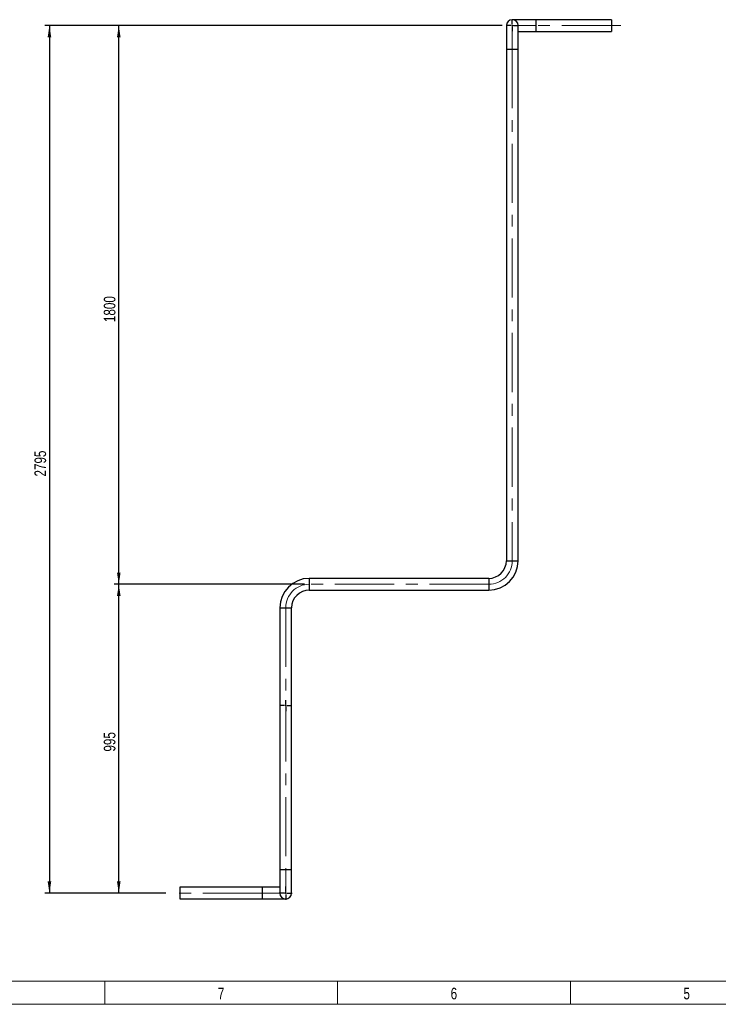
# Model space of a CAD drawing. Header units: millimetres. Extents: x 15 to 592, y 5 to 415.
# Tile 2 of 14: x 234 to 384, y 5 to 216. Entities that reach past the tile are written whole.
import ezdxf

# ---------------------------------------------------------------- set-up
doc = ezdxf.new("R2010")
doc.units = ezdxf.units.MM
doc.linetypes.add('CENTERX2', pattern=[20.32, 12.7, -2.54, 2.54, -2.54])
doc.layers.add('COTAS', color=166, linetype='Continuous')
doc.styles.add('SLDTEXTSTYLE0', font='TXT', dxfattribs={"width": 0.75})
doc.dimstyles.new('SLDDIMSTYLE0', dxfattribs={"dimtxt": 2.5, "dimasz": 2.5, "dimexe": 0, "dimexo": 0.0625, "dimtad": 1, "dimlfac": 15, "dimrnd": 1e-09, "dimzin": 12, "dimdsep": 46, "dimtxsty": 'SLDTEXTSTYLE0', "dimsah": 1, "dimcen": 0.09, "dimadec": 0, "dimazin": 3, "dimtfac": 1, "dimtofl": 0, "dimtmove": 0, "dimatfit": 3, "dimfxl": 0, "dimfrac": 2, "dimtolj": 1, "dimtzin": 12, "dimarcsym": 0})

# ---------------------------------------------------------------- blocks, each defined once
blk = doc.blocks.new('_D_7')
at = {"layer": 'COTAS'}
for p, q in [((294.91, 95.22), (254.01, 95.22)), ((255.01, 28.89), (255.01, 95.22)), ((265.11, 28.89), (254.01, 28.89))]:
    blk.add_line(p, q, dxfattribs=at)
for points in [[(255.01, 95.22), (254.62, 92.72), (255.39, 92.72)], [(255.01, 28.89), (255.39, 31.39), (254.62, 31.39)]]:
    blk.add_solid(points, dxfattribs=at)
at = {"layer": 'COTAS', "insert": (251.78, 59.28), "char_height": 2.5, "attachment_point": 1, "rotation": 90, "style": 'SLDTEXTSTYLE0'}
blk.add_mtext('995', dxfattribs=at)
blk = doc.blocks.new('_D_8')
at = {"layer": 'COTAS'}
for p, q in [((337.35, 215.22), (254.01, 215.22)), ((255.01, 95.22), (255.01, 215.22)), ((294.91, 95.22), (254.01, 95.22))]:
    blk.add_line(p, q, dxfattribs=at)
for points in [[(255.01, 215.22), (254.62, 212.72), (255.39, 212.72)], [(255.01, 95.22), (255.39, 97.72), (254.62, 97.72)]]:
    blk.add_solid(points, dxfattribs=at)
at = {"layer": 'COTAS', "insert": (251.78, 151.53), "char_height": 2.5, "attachment_point": 1, "rotation": 90, "style": 'SLDTEXTSTYLE0'}
blk.add_mtext('1800', dxfattribs=at)
blk = doc.blocks.new('_D_9')
at = {"layer": 'COTAS'}
for p, q in [((337.35, 215.22), (239.11, 215.22)), ((240.11, 215.22), (240.11, 28.89)), ((265.11, 28.89), (239.11, 28.89))]:
    blk.add_line(p, q, dxfattribs=at)
for points in [[(240.11, 215.22), (239.73, 212.72), (240.5, 212.72)], [(240.11, 28.89), (240.5, 31.39), (239.73, 31.39)]]:
    blk.add_solid(points, dxfattribs=at)
at = {"layer": 'COTAS', "insert": (236.89, 118.36), "char_height": 2.5, "attachment_point": 1, "rotation": 90, "style": 'SLDTEXTSTYLE0'}
blk.add_mtext('2795', dxfattribs=at)
blk = doc.blocks.new('SW_CENTERMARKSYMBOL_5')
at = {"layer": 'COTAS', "color": 0}
for p, q in [((-0.33, 0), (-1.17, 0)), ((0, 0), (-0.17, 0)), ((0, 0.33), (0, 1.17)), ((0, 0), (0, 0.17)), ((0, 0), (0, -0.17)), ((0, 0), (0.17, 0)), ((0.33, 0), (1.17, 0)), ((0, -0.33), (0, -1.17))]:
    blk.add_line(p, q, dxfattribs=at)
blk = doc.blocks.new('SW_CENTERMARKSYMBOL_6')
at = {"layer": 'COTAS', "color": 0}
for p, q in [((-0.33, 0), (-1.17, 0)), ((0, 0), (-0.17, 0)), ((0, 0.33), (0, 1.17)), ((0, 0), (0, 0.17)), ((0, 0), (0, -0.17)), ((0, 0), (0.17, 0)), ((0.33, 0), (1.17, 0)), ((0, -0.33), (0, -1.17))]:
    blk.add_line(p, q, dxfattribs=at)
blk = doc.blocks.new('SW_CENTERMARKSYMBOL_7')
at = {"layer": 'COTAS', "color": 0}
for p, q in [((-0.33, 0), (-1.43, 0)), ((0, 0), (-0.17, 0)), ((0, 0.33), (0, 1.43)), ((0, 0), (0, 0.17)), ((0, 0), (0, -0.17)), ((0, 0), (0.17, 0)), ((0.33, 0), (1.43, 0)), ((0, -0.33), (0, -1.43))]:
    blk.add_line(p, q, dxfattribs=at)

msp = doc.modelspace()

# ---------------------------------------------------------------- linework, layer by layer
at = {"color": 7, "linetype": 'Continuous', "lineweight": 25}
for p, q in [((344.58045, 216.4865), (339.51378, 216.4865)), ((360.84712, 216.4865), (344.58045, 216.4865)), ((344.58045, 216.4865), (344.58045, 213.95317)), ((360.84712, 216.4865), (360.84712, 213.95317)), ((338.24712, 215.21983), (338.24712, 210.15317)), ((340.78045, 210.15317), (340.78045, 215.21983)), ((340.78045, 213.95317), (344.58045, 213.95317)), ((344.58045, 213.95317), (360.84712, 213.95317)), ((338.24712, 210.15317), (338.24712, 100.2865)), ((338.24712, 210.15317), (339.51378, 210.15317)), ((339.51378, 210.15317), (340.78045, 210.15317)), ((340.78045, 100.2865), (340.78045, 210.15317)), ((338.24712, 100.2865), (339.51378, 100.2865)), ((339.51378, 100.2865), (340.78045, 100.2865)), ((334.44712, 96.4865), (295.91378, 96.4865)), ((295.91378, 96.4865), (295.91378, 95.21983)), ((295.91378, 95.21983), (295.91378, 93.95317)), ((334.44712, 96.4865), (334.44712, 95.21983)), ((334.44712, 95.21983), (334.44712, 93.95317)), ((295.91378, 93.95317), (334.44712, 93.95317)), ((289.58045, 90.15317), (289.58045, 33.95317)), ((289.58045, 90.15317), (290.84712, 90.15317)), ((290.84712, 90.15317), (292.11378, 90.15317)), ((292.11378, 33.95317), (292.11378, 90.15317)), ((289.58045, 33.95317), (289.58045, 28.8865)), ((289.58045, 33.95317), (290.84712, 33.95317)), ((290.84712, 33.95317), (292.11378, 33.95317)), ((292.11378, 28.8865), (292.11378, 33.95317)), ((285.78045, 30.15317), (268.11378, 30.15317)), ((268.11378, 30.15317), (268.11378, 27.61983)), ((289.58045, 30.15317), (285.78045, 30.15317)), ((285.78045, 30.15317), (285.78045, 27.61983)), ((268.11378, 27.61983), (285.78045, 27.61983)), ((285.78045, 27.61983), (290.84712, 27.61983))]:
    msp.add_line(p, q, dxfattribs=at)
at = {"color": 7, "linetype": 'Continuous', "lineweight": 18}
for p, q in [((584, 10), (20, 10)), ((252, 10), (252, 5)), ((302, 9.999), (302, 10.001)), ((302, 10), (302, 5)), ((352, 10), (352, 5)), ((589, 5), (15, 5))]:
    msp.add_line(p, q, dxfattribs=at)
at = {"color": 7, "linetype": 'Continuous', "lineweight": 25}
for centre, radius, start, end in [((339.51378, 215.21983), 1.26667, 90, 180), ((339.51378, 215.21983), 1.26667, 0, 90), ((334.44712, 100.2865), 3.8, 270, 0), ((334.44712, 100.2865), 6.33333, 270, 0), ((295.91378, 90.15317), 6.33333, 90, 180), ((295.91378, 90.15317), 3.8, 90, 180), ((290.84712, 28.8865), 1.26667, 180, 270), ((290.84712, 28.8865), 1.26667, 270, 0)]:
    msp.add_arc(centre, radius, start, end, dxfattribs=at)
at = {"layer": 'COTAS', "linetype": 'CENTERX2', "lineweight": 18}
for p, q in [((339.51378, 210.15317), (339.51378, 215.21983)), ((339.51378, 215.21983), (344.58045, 215.21983)), ((362.84712, 215.21983), (344.58045, 215.21983)), ((339.51378, 210.15317), (339.51378, 100.2865)), ((334.44712, 95.21983), (295.91378, 95.21983)), ((290.84712, 90.15317), (290.84712, 33.95317)), ((290.84712, 28.8865), (290.84712, 33.95317)), ((285.78045, 28.8865), (266.11378, 28.8865)), ((285.78045, 28.8865), (290.84712, 28.8865))]:
    msp.add_line(p, q, dxfattribs=at)
for centre, start, end in [((334.44712, 100.2865), 270, 0), ((295.91378, 90.15317), 90, 180)]:
    msp.add_arc(centre, 5.06667, start, end, dxfattribs=at)

# ---------------------------------------------------------------- block references
at = {"layer": 'COTAS'}
for name, p in [('SW_CENTERMARKSYMBOL_6', (339.51378, 215.21983)), ('SW_CENTERMARKSYMBOL_5', (290.84712, 69.15317)), ('SW_CENTERMARKSYMBOL_7', (290.84712, 28.8865))]:
    msp.add_blockref(name, p, dxfattribs=at)

# ---------------------------------------------------------------- texts
at = {"color": 7, "linetype": 'Continuous', "lineweight": 0, "char_height": 2.5, "attachment_point": 2, "style": 'SLDTEXTSTYLE0'}
for s, insert in [('7', (276.97483, 8.56267)), ('6', (326.97483, 8.56267)), ('5', (376.97483, 8.56267))]:
    msp.add_mtext(s, dxfattribs=dict(at, insert=insert))

# ---------------------------------------------------------------- dimensions: what is measured, and where the dimension line sits
at = {"layer": 'COTAS'}
for base, p1, p2, picture, middle in [((240.11378, 28.8865), (338.34712, 215.21983), (266.11378, 28.8865), '_D_9', (240.11378, 122.05317)), ((255.00653, 215.21983), (295.91378, 95.21983), (338.34712, 215.21983), '_D_8', (255.00653, 155.21983)), ((255.00653, 95.21983), (266.11378, 28.8865), (295.91378, 95.21983), '_D_7', (255.00653, 62.05317))]:
    dim = msp.add_linear_dim(base=base, p1=p1, p2=p2, angle=90, dimstyle='SLDDIMSTYLE0', dxfattribs=at)
    dim.commit()
    dim.dimension.update_dxf_attribs({"geometry": picture, "text_midpoint": middle, "dimtype": 160})

doc.saveas('drawing.dxf')
